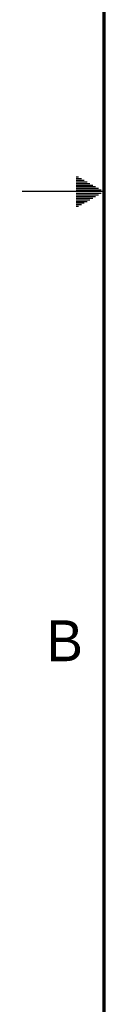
# Model space of a CAD drawing. Header units: inches. Extents: x 0 to 34, y 0 to 22.
# Tile 2 of 43: x 0 to 0.5, y 6 to 12.1. Entities that reach past the tile are written whole.
import ezdxf

# ---------------------------------------------------------------- set-up
doc = ezdxf.new("R2010")
doc.units = ezdxf.units.IN
doc.header["$LTSCALE"] = 1.87
doc.header["$MEASUREMENT"] = 0
doc.layers.get('0').update_dxf_attribs({"linetype": 'CONTINUOUS'})
doc.styles.add('TEXTSTYLE_2', font='txt')

msp = doc.modelspace()

# ---------------------------------------------------------------- linework, layer by layer
at = {"color": 2, "linetype": 'CONTINUOUS'}
for p, q in [((0.3303, 11.09), (0.3441, 11.09)), ((0.3303, 11.08), (0.3614, 11.08)), ((0.3303, 11.07), (0.3788, 11.07)), ((0.3303, 11.06), (0.3961, 11.06)), ((0.3303, 11.05), (0.4134, 11.05)), ((0.3303, 11.04), (0.4307, 11.04)), ((0.3303, 11.03), (0.448, 11.03)), ((0.5, 11), (0, 11)), ((0.3303, 11.02), (0.4654, 11.02)), ((0.3303, 11.01), (0.4827, 11.01)), ((0.3303, 10.99), (0.4827, 10.99)), ((0.3303, 10.98), (0.4654, 10.98)), ((0.3303, 10.97), (0.448, 10.97)), ((0.3303, 10.96), (0.4307, 10.96)), ((0.3303, 10.95), (0.4134, 10.95)), ((0.3303, 10.94), (0.3961, 10.94)), ((0.3303, 10.93), (0.3788, 10.93)), ((0.3303, 10.92), (0.3614, 10.92)), ((0.3303, 10.91), (0.3441, 10.91))]:
    msp.add_line(p, q, dxfattribs=at)
at = {"color": 7, "linetype": 'CONTINUOUS', "const_width": 0.02}
msp.add_lwpolyline([(0.5, 21.5), (0.5, 0.5)], dxfattribs=at)

# ---------------------------------------------------------------- texts
at = {"color": 2, "linetype": 'CONTINUOUS', "insert": (0.1484, 8.3757), "char_height": 0.25, "width": 0.25, "attachment_point": 1, "line_spacing_factor": 0.9, "style": 'TEXTSTYLE_2'}
msp.add_mtext('B', dxfattribs=at)

doc.saveas('drawing.dxf')
